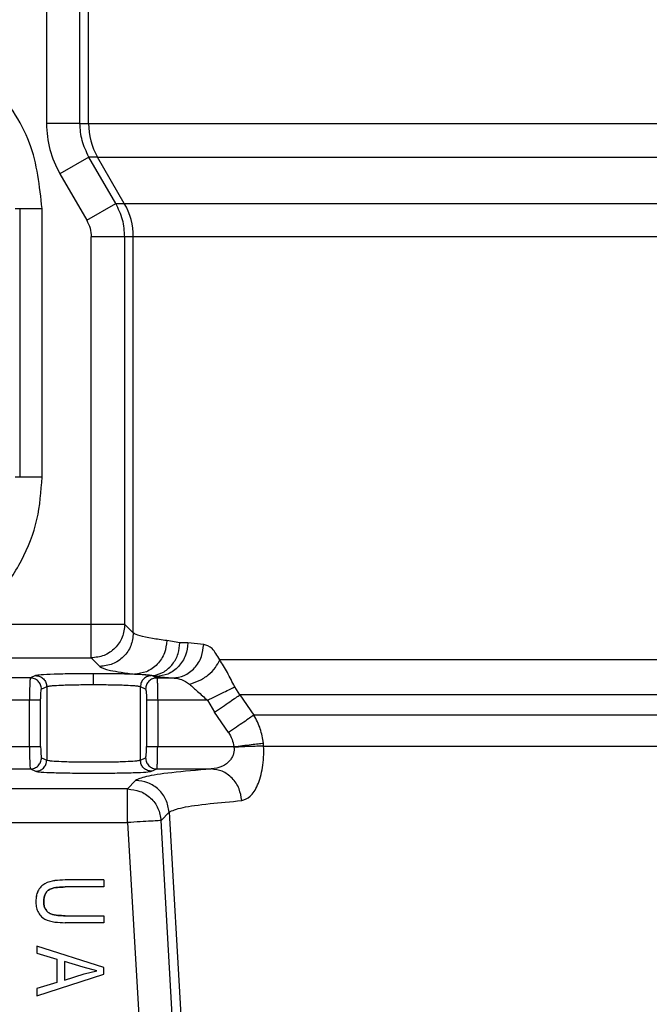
# Model space of a CAD drawing. Header units: inches. Extents: x 144.9 to 238.4, y 214.8 to 247.7.
# Tile 44 of 256: x 158.5913 to 158.6605, y 225.0879 to 225.1961. Entities that reach past the tile are written whole.
import ezdxf

# ---------------------------------------------------------------- set-up
doc = ezdxf.new("R2010")
doc.units = ezdxf.units.IN
doc.header["$LTSCALE"] = 0.25
doc.header["$MEASUREMENT"] = 0
doc.layers.add('ANNOTATIONS', color=1, linetype='Continuous')
doc.layers.add('MOTOR RH', color=7, linetype='Continuous')
doc.styles.add('ARIAL', font='arial.ttf', dxfattribs={"height": 0.09375})
doc.dimstyles.new('STANDARD$0', dxfattribs={"dimtxt": 0.09375, "dimasz": 0.09375, "dimexe": 0.03125, "dimexo": 0.046875, "dimgap": 0.09, "dimtad": 0, "dimtih": 1, "dimtoh": 1, "dimdec": 4, "dimzin": 0, "dimdsep": 46, "dimtxsty": 'ARIAL', "dimcen": 0.09, "dimadec": 0, "dimazin": 0, "dimtfac": 1, "dimtdec": 4, "dimtofl": 0, "dimtmove": 0, "dimatfit": 1, "dimfxl": 1, "dimtolj": 1, "dimtzin": 0, "dimarcsym": 0})

# ---------------------------------------------------------------- blocks, each defined once
blk = doc.blocks.new('*D61')
at = {"layer": 'ANNOTATIONS', "color": 0, "lineweight": -2, "transparency": 16777216}
for p, q in [((158.0267998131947, 223.8493624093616), (158.0267998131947, 225.9990556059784)), ((159.1674248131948, 224.9900478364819), (159.1674248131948, 225.9990556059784)), ((158.1205498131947, 225.9678056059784), (158.312002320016, 225.9678056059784)), ((159.0736748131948, 225.9678056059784), (158.8822223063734, 225.9678056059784))]:
    blk.add_line(p, q, dxfattribs=at)
at = {"layer": 'ANNOTATIONS', "color": 0, "transparency": 16777216}
for points in [[(158.1205498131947, 225.9834306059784), (158.1205498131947, 225.9521806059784), (158.0267998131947, 225.9678056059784)], [(159.0736748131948, 225.9834306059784), (159.0736748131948, 225.9521806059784), (159.1674248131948, 225.9678056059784)]]:
    blk.add_solid(points, dxfattribs=at)
at = {"layer": 'defpoints', "color": 0, "transparency": 16777216}
for p in [(158.0267998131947, 225.9678056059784), (159.1674248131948, 224.9431728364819), (158.0267998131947, 223.8024874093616)]:
    blk.add_point(p, dxfattribs=at)
at = {"layer": 'ANNOTATIONS', "color": 0, "transparency": 16777216, "insert": (158.5971123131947, 225.9678056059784), "char_height": 0.09375, "attachment_point": 5, "style": 'ARIAL'}
blk.add_mtext('\\A1;18 5/8"', dxfattribs=at)
blk = doc.blocks.new('*D63')
at = {"layer": 'ANNOTATIONS', "color": 0, "lineweight": -2, "transparency": 16777216}
for p, q in [((158.0267998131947, 223.8493624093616), (158.0267998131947, 226.3654182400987)), ((159.5003668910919, 225.1127240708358), (159.5003668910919, 226.3654182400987)), ((158.1205498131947, 226.3341682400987), (158.559241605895, 226.3341682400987)), ((159.4066168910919, 226.3341682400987), (158.9679250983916, 226.3341682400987))]:
    blk.add_line(p, q, dxfattribs=at)
at = {"layer": 'ANNOTATIONS', "color": 0, "transparency": 16777216}
for points in [[(158.1205498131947, 226.3497932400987), (158.1205498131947, 226.3185432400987), (158.0267998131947, 226.3341682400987)], [(159.4066168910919, 226.3497932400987), (159.4066168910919, 226.3185432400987), (159.5003668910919, 226.3341682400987)]]:
    blk.add_solid(points, dxfattribs=at)
at = {"layer": 'defpoints', "color": 0, "transparency": 16777216}
for p in [(158.0267998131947, 226.3341682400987), (159.5003668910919, 225.0658490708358), (158.0267998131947, 223.8024874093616)]:
    blk.add_point(p, dxfattribs=at)
at = {"layer": 'ANNOTATIONS', "color": 0, "transparency": 16777216, "insert": (158.7635833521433, 226.3341682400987), "char_height": 0.09375, "attachment_point": 5, "style": 'ARIAL'}
blk.add_mtext('\\A1;24""', dxfattribs=at)

msp = doc.modelspace()

# ---------------------------------------------------------------- linework, layer by layer
at = {"layer": 'MOTOR RH'}
for p, q in [((158.5988662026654, 225.1847083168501), (158.5988662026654, 225.2058033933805)), ((158.5942322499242, 225.1973174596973), (158.5942322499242, 225.1847083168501)), ((158.5979209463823, 225.1847083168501), (158.5979209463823, 225.1973174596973)), ((158.5979209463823, 225.1847083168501), (158.6925321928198, 225.1847083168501)), ((158.5989111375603, 225.1810173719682), (158.5957166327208, 225.1791718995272)), ((158.5998545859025, 225.1810173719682), (158.5989111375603, 225.1810173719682)), ((158.6018562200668, 225.1759194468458), (158.5989111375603, 225.1810173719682)), ((158.6027960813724, 225.1759194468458), (158.5998545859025, 225.1810173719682)), ((158.5957166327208, 225.1791718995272), (158.5986617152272, 225.1740739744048)), ((158.5986617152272, 225.1740739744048), (158.6018562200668, 225.1759194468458)), ((158.6018562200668, 225.1759194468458), (158.6923526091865, 225.1759194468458)), ((158.5908038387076, 225.1753484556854), (158.5937571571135, 225.1753484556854)), ((158.5912998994, 225.1753484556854), (158.5912998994, 225.14582089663)), ((158.5937571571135, 225.14582089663), (158.5937571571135, 225.1753484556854)), ((158.5991565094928, 225.1259567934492), (158.5991565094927, 225.1722285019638)), ((158.695722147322, 225.1722285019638), (158.5991565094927, 225.1722285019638)), ((158.6028452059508, 225.1296454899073), (158.6028452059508, 225.1722285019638)), ((158.6037844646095, 225.1287062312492), (158.6037844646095, 225.1722285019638)), ((158.5937571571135, 225.14582089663), (158.5908038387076, 225.14582089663)), ((158.6028452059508, 225.1296454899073), (158.5851944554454, 225.1296454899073)), ((158.6037844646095, 225.1287062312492), (158.6028452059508, 225.1296454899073)), ((158.6088934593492, 225.1276336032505), (158.6074661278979, 225.1278611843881)), ((158.609774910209, 225.1276056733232), (158.6088934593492, 225.1276336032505)), ((158.6115196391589, 225.1274468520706), (158.609774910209, 225.1276056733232)), ((158.5506138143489, 225.1259567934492), (158.5991565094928, 225.1259567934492)), ((158.5991565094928, 225.1259567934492), (158.6000957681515, 225.1250175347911)), ((158.6923801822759, 225.1257489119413), (158.6132787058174, 225.1257489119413)), ((158.592468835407, 225.1237581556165), (158.582993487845, 225.1237581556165)), ((158.5930410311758, 225.1240133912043), (158.592468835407, 225.1237581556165)), ((158.6063694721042, 225.1237581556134), (158.6057972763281, 225.1240133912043)), ((158.6060698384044, 225.1240090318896), (158.6063136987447, 225.1239169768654)), ((158.6063136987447, 225.1239169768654), (158.6081246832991, 225.1237581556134)), ((158.6063694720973, 225.1237581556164), (158.6081246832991, 225.1237581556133)), ((158.5942675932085, 225.1227838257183), (158.5936953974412, 225.1225285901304)), ((158.5942675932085, 225.1227838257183), (158.5942675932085, 225.1147241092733)), ((158.6051429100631, 225.1225285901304), (158.6045707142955, 225.1227838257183)), ((158.6045707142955, 225.1147241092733), (158.6045707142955, 225.1227838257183)), ((158.6155073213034, 225.1219048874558), (158.6149445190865, 225.12278232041)), ((158.6922824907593, 225.1219048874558), (158.6155073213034, 225.1219048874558)), ((158.6155073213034, 225.1219048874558), (158.6170356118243, 225.1196672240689)), ((158.5923758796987, 225.1212990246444), (158.5830864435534, 225.1212990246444)), ((158.5923758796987, 225.1162089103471), (158.5923758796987, 225.1212990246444)), ((158.5936024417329, 225.1162089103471), (158.5936024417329, 225.1212990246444)), ((158.6052358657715, 225.1212990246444), (158.6052358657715, 225.1162089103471)), ((158.6064624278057, 225.1212990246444), (158.6064624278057, 225.1162089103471)), ((158.6119356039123, 225.1212990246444), (158.6064624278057, 225.1212990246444)), ((158.6119356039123, 225.1212990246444), (158.612707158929, 225.119982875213)), ((158.6142459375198, 225.1177452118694), (158.6127071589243, 225.1199828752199)), ((158.6922399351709, 225.1196672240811), (158.617035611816, 225.1196672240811)), ((158.5830864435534, 225.1162089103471), (158.5923758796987, 225.1162089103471)), ((158.6064624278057, 225.1162089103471), (158.6148334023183, 225.1162089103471)), ((158.6148334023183, 225.1162089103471), (158.6148480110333, 225.1161399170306)), ((158.6181053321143, 225.1162496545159), (158.6180783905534, 225.1165946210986)), ((158.6181053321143, 225.1162496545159), (158.6922721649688, 225.1162496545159)), ((158.5936953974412, 225.1149793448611), (158.5942675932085, 225.1147241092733)), ((158.6045707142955, 225.1147241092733), (158.6051429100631, 225.1149793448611)), ((158.582993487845, 225.1137497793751), (158.592468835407, 225.1137497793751)), ((158.592468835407, 225.1137497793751), (158.5930410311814, 225.1134945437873)), ((158.6057972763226, 225.1134945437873), (158.6063694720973, 225.1137497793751)), ((158.6063694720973, 225.1137497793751), (158.6123411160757, 225.1137497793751)), ((158.6040307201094, 225.1124856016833), (158.6031503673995, 225.1115511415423)), ((158.6031503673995, 225.1115511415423), (158.5506138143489, 225.1115511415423)), ((158.6031503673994, 225.1078624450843), (158.6031503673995, 225.1115511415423)), ((158.6068329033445, 225.1080756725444), (158.6077132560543, 225.1090101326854)), ((158.6077132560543, 225.1090101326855), (158.6148176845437, 224.9861637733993)), ((158.5518433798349, 225.1078624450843), (158.6031503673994, 225.1078624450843)), ((158.6031503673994, 225.1078624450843), (158.6076922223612, 225.0294225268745)), ((158.6113747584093, 225.0296357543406), (158.6068329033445, 225.1080756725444)), ((158.6005536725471, 225.10154727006), (158.5963054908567, 225.10154727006)), ((158.6005536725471, 225.10154727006), (158.6005536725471, 225.1007803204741)), ((158.6005536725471, 225.1007803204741), (158.5963009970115, 225.1007803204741)), ((158.5963009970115, 225.0976166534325), (158.6005536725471, 225.0976166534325)), ((158.6005536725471, 225.0968497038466), (158.5963054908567, 225.0968497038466)), ((158.6005536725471, 225.0976166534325), (158.6005536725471, 225.0968497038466)), ((158.6005536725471, 225.0919307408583), (158.5931717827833, 225.0942900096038)), ((158.5931717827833, 225.0942900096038), (158.5931717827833, 225.0934931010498)), ((158.5931717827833, 225.0934931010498), (158.5953767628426, 225.0928474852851)), ((158.5953767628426, 225.0928474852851), (158.5953767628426, 225.0902680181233)), ((158.5982678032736, 225.091977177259), (158.5962395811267, 225.0925943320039)), ((158.5962395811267, 225.0925943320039), (158.5962395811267, 225.0905196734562)), ((158.5997852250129, 225.0915577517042), (158.5982678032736, 225.091977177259)), ((158.5983876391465, 225.0912147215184), (158.5997852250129, 225.0915577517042)), ((158.6005536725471, 225.0911832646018), (158.6005536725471, 225.0919307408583)), ((158.5931717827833, 225.0888254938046), (158.6005536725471, 225.0911832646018)), ((158.5953767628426, 225.0902680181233), (158.5931717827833, 225.0896239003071)), ((158.5962395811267, 225.0905196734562), (158.5983876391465, 225.0912147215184)), ((158.5931717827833, 225.0896239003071), (158.5931717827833, 225.0888254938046))]:
    msp.add_line(p, q, dxfattribs=at)
for centre, radius, start, end in [((158.6062515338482, 225.1847081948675), 0.007385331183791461, 179.9990536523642, 209.9834941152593), ((158.5963991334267, 225.1722286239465), 0.007385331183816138, 359.9990536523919, 29.98349411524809)]:
    msp.add_arc(centre, radius, start, end, dxfattribs=at)
for points, knots in [([(158.5937571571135, 225.1753484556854), (158.593495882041, 225.17780878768), (158.593093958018, 225.1815935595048), (158.5906549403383, 225.1861486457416), (158.5881305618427, 225.1892778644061), (158.584997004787, 225.1918184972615), (158.5804432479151, 225.1941811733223), (158.5741976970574, 225.1953803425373), (158.5679521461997, 225.1941811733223), (158.5633983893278, 225.1918184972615), (158.5602648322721, 225.1892778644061), (158.5577404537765, 225.1861486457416), (158.5553014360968, 225.1815935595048), (158.5548995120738, 225.17780878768), (158.5546382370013, 225.1753484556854)], [0, 0, 0, 0, 0.1197284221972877, 0.184180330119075, 0.2499999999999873, 0.3158196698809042, 0.3802715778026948, 0.4999999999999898, 0.6197284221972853, 0.684180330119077, 0.749999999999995, 0.8158196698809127, 0.8802715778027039, 1, 1, 1, 1]), ([(158.5942322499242, 225.1847083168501), (158.5942973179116, 225.1837367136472), (158.5944274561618, 225.1817934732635), (158.5952869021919, 225.1800457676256), (158.5957166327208, 225.1791718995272)], [0, 0, 0, 0, 0.4999912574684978, 1, 1, 1, 1]), ([(158.5989111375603, 225.1810173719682), (158.598621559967, 225.1816070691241), (158.5980491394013, 225.1827727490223), (158.5979633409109, 225.1840682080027), (158.5979209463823, 225.1847083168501)], [0, 0, 0, 0, 0.5058825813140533, 1, 1, 1, 1]), ([(158.5998545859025, 225.1810173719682), (158.600389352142, 225.1810173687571), (158.6014588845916, 225.1810173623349), (158.6072203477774, 225.1810173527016), (158.6158215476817, 225.1810173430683), (158.6272826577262, 225.181017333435), (158.6411443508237, 225.1810173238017), (158.6569797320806, 225.1810173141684), (158.6742374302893, 225.1810173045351), (158.6863768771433, 225.1810172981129), (158.6924466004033, 225.1810172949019)], [0, 0, 0, 0, 0.1250000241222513, 0.2500000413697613, 0.3750000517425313, 0.5000000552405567, 0.6250000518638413, 0.7500000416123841, 0.8750000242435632, 0.9999999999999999, 0.9999999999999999, 0.9999999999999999, 0.9999999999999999]), ([(158.6028452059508, 225.1722285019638), (158.6028028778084, 225.1728685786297), (158.602717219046, 225.1741638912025), (158.6021454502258, 225.1753297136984), (158.6018562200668, 225.1759194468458)], [0, 0, 0, 0, 0.4941484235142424, 1, 1, 1, 1]), ([(158.5986617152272, 225.1740739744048), (158.5988052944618, 225.1737827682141), (158.5990924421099, 225.1732003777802), (158.599135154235, 225.1725524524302), (158.5991565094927, 225.1722285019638)], [0, 0, 0, 0, 0.5000188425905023, 1, 1, 1, 1]), ([(158.5851944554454, 225.1296454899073), (158.5864270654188, 225.1306144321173), (158.588929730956, 225.1325817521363), (158.5916392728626, 225.1365879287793), (158.5934289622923, 225.1410810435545), (158.5936488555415, 225.1442567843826), (158.5937571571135, 225.14582089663)], [0, 0, 0, 0, 0.2462594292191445, 0.5000000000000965, 0.7537405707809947, 1, 1, 1, 1]), ([(158.6074661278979, 225.1278611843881), (158.6069108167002, 225.12793762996), (158.6056853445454, 225.1281063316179), (158.6043371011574, 225.12838856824), (158.6039781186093, 225.1285949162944), (158.6037844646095, 225.1287062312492)], [0, 0, 0, 0, 0.27621230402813, 0.6095509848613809, 0.9999999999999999, 0.9999999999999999, 0.9999999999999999, 0.9999999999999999]), ([(158.6074661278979, 225.1278611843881), (158.6074150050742, 225.1273997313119), (158.6073363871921, 225.1266900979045), (158.6068910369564, 225.125835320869), (158.6064329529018, 225.1252463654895), (158.6058663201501, 225.1247702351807), (158.6050439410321, 225.1243073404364), (158.604361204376, 225.1242256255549), (158.6039172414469, 225.1241724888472)], [0, 0, 0, 0, 0.2395889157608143, 0.3684454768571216, 0.5000000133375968, 0.631554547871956, 0.7604111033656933, 0.9999999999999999, 0.9999999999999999, 0.9999999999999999, 0.9999999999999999]), ([(158.6060698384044, 225.1240090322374), (158.6064467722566, 225.1241267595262), (158.6072233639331, 225.1243693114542), (158.6081553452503, 225.1252417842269), (158.6087818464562, 225.126375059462), (158.6088570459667, 225.1272230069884), (158.6088934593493, 225.1276336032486)], [0, 0, 0, 0, 0.2432590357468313, 0.5011832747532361, 0.7584611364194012, 1, 1, 1, 1]), ([(158.6097749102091, 225.1276056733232), (158.6097241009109, 225.1271448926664), (158.6096459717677, 225.126436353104), (158.6092109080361, 225.1255826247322), (158.6087641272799, 225.1249941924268), (158.608211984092, 225.1245180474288), (158.6074109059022, 225.1240543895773), (158.6067460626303, 225.1239711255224), (158.6063136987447, 225.1239169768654)], [0, 0, 0, 0, 0.2396236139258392, 0.3684677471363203, 0.5000000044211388, 0.6315322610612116, 0.7603763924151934, 1, 1, 1, 1]), ([(158.6081246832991, 225.1237581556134), (158.6085483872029, 225.1238129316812), (158.6091998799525, 225.1238971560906), (158.6099850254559, 225.1243612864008), (158.6105263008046, 225.1248374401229), (158.6109645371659, 225.1254255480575), (158.6113917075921, 225.1262786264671), (158.6114692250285, 225.1269864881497), (158.611519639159, 225.1274468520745)], [0, 0, 0, 0, 0.2396451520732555, 0.3684815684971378, 0.4999999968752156, 0.6315184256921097, 0.7603548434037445, 1, 1, 1, 1]), ([(158.6132787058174, 225.1257489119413), (158.6130044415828, 225.1262200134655), (158.6124579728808, 225.1271586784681), (158.6118316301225, 225.127351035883), (158.6115196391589, 225.1274468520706)], [0, 0, 0, 0, 0.5018846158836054, 1, 1, 1, 1]), ([(158.6000957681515, 225.1250175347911), (158.6003644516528, 225.1248746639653), (158.6009018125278, 225.1245889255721), (158.6029121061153, 225.1243113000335), (158.6039172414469, 225.1241724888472)], [0, 0, 0, 0, 0.5000057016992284, 1, 1, 1, 1]), ([(158.6099505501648, 225.1230789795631), (158.6103097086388, 225.1231896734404), (158.6110468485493, 225.1234168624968), (158.612048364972, 225.1240659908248), (158.6128575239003, 225.124869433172), (158.6131407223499, 225.1254607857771), (158.6132787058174, 225.1257489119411)], [0, 0, 0, 0, 0.243616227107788, 0.5000000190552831, 0.7563837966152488, 1, 1, 1, 1]), ([(158.6149445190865, 225.12278232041), (158.6148024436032, 225.1230498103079), (158.6145154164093, 225.1235902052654), (158.6139456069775, 225.1247018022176), (158.6135531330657, 225.1253180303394), (158.6132787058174, 225.1257489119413)], [0, 0, 0, 0, 0.2276845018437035, 0.459978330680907, 0.9999999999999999, 0.9999999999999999, 0.9999999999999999, 0.9999999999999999]), ([(158.592468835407, 225.1237581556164), (158.5924611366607, 225.1237366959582), (158.5924468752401, 225.1236969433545), (158.5924241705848, 225.1234506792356), (158.5923994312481, 225.122996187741), (158.5923801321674, 225.1222347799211), (158.5923772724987, 225.1216055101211), (158.5923758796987, 225.1212990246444)], [0, 0, 0, 0, 0.1611157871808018, 0.2984563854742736, 0.5010345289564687, 0.7569791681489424, 1, 1, 1, 1]), ([(158.5994191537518, 225.1242193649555), (158.5986241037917, 225.124216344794), (158.5970305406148, 225.1242102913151), (158.5949828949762, 225.1241634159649), (158.5934852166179, 225.1240957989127), (158.5931888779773, 225.1240408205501), (158.5930410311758, 225.1240133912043)], [0, 0, 0, 0, 0.2494575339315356, 0.5000017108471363, 0.7505450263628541, 1, 1, 1, 1]), ([(158.6057972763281, 225.1240133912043), (158.6056494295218, 225.1240408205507), (158.6053530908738, 225.1240957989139), (158.6038554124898, 225.1241634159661), (158.6018077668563, 225.1242102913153), (158.6002142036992, 225.1242163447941), (158.5994191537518, 225.1242193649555)], [0, 0, 0, 0, 0.2494549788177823, 0.4999982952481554, 0.750542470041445, 1, 1, 1, 1]), ([(158.5994191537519, 225.1229897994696), (158.5994191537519, 225.1231605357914), (158.5994191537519, 225.1235151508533), (158.5994191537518, 225.1239221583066), (158.5994191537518, 225.1241666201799), (158.5994191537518, 225.1242022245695), (158.5994191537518, 225.1242193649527)], [0, 0, 0, 0, 0.2706973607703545, 0.5622316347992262, 0.7892530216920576, 1, 1, 1, 1]), ([(158.6039172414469, 225.1241724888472), (158.6044854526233, 225.1241479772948), (158.6056015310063, 225.1240998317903), (158.6059156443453, 225.1240389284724), (158.6060698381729, 225.1240090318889)], [0, 0, 0, 0, 0.5091140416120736, 1, 1, 1, 1]), ([(158.6063694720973, 225.1237581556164), (158.6063771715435, 225.1237366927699), (158.6063914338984, 225.1236969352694), (158.6064141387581, 225.1234506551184), (158.606438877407, 225.1229961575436), (158.6064581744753, 225.122234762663), (158.6064610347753, 225.1216054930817), (158.6064624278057, 225.1212990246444)], [0, 0, 0, 0, 0.1611302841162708, 0.2984756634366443, 0.5010342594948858, 0.756992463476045, 1, 1, 1, 1]), ([(158.6081246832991, 225.1237581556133), (158.6081800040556, 225.1237552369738), (158.6084965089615, 225.1237385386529), (158.6091291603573, 225.1236076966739), (158.609663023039, 225.1232640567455), (158.6099505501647, 225.1230789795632)], [0, 0, 0, 0, 0.08903122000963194, 0.509371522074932, 1, 1, 1, 1]), ([(158.5994191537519, 225.1229897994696), (158.5987924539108, 225.1229867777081), (158.5975077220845, 225.1229805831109), (158.5959069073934, 225.1229367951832), (158.5949418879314, 225.1228818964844), (158.5944254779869, 225.1228310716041), (158.5943221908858, 225.122800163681), (158.5942675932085, 225.1227838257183)], [0, 0, 0, 0, 0.2434841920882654, 0.4991414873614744, 0.7167757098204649, 0.8502873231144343, 1, 1, 1, 1]), ([(158.6045707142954, 225.1227838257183), (158.6045161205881, 225.1228001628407), (158.6044128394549, 225.1228310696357), (158.6038964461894, 225.1228818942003), (158.602931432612, 225.1229367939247), (158.6013306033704, 225.122980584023), (158.600045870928, 225.122986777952), (158.5994191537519, 225.1229897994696)], [0, 0, 0, 0, 0.1497051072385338, 0.2832141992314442, 0.5008584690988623, 0.7565091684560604, 1, 1, 1, 1]), ([(158.6099505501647, 225.1230789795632), (158.6102439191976, 225.1228128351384), (158.6108579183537, 225.122255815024), (158.6115658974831, 225.1216272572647), (158.6119356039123, 225.1212990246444)], [0, 0, 0, 0, 0.4778003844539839, 1, 1, 1, 1]), ([(158.6119356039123, 225.1212990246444), (158.6122439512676, 225.1214510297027), (158.6128736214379, 225.1217614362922), (158.6137453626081, 225.1221911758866), (158.6144843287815, 225.1225554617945), (158.6147932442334, 225.1227077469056), (158.6149445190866, 225.1227823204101)], [0, 0, 0, 0, 0.244848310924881, 0.5000000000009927, 0.7551516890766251, 1, 1, 1, 1]), ([(158.5936024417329, 225.1212990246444), (158.593603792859, 225.1214593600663), (158.5936064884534, 225.1217792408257), (158.5936284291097, 225.1221781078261), (158.5936589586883, 225.122460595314), (158.5936832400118, 225.1225059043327), (158.5936953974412, 225.1225285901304)], [0, 0, 0, 0, 0.2533351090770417, 0.5054218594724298, 0.7523693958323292, 1, 1, 1, 1]), ([(158.6051429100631, 225.1225285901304), (158.6051554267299, 225.122505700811), (158.6051803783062, 225.122460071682), (158.6052108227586, 225.1221656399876), (158.6052318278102, 225.1217659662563), (158.6052345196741, 225.1214546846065), (158.6052358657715, 225.1212990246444)], [0, 0, 0, 0, 0.2545047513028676, 0.5073471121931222, 0.7536432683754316, 0.9999999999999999, 0.9999999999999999, 0.9999999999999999, 0.9999999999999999]), ([(158.6127071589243, 225.1199828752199), (158.613003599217, 225.120186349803), (158.6135963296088, 225.1205931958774), (158.6144073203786, 225.1211498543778), (158.6150884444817, 225.1216173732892), (158.6153676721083, 225.1218090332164), (158.6155073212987, 225.1219048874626)], [0, 0, 0, 0, 0.2500633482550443, 0.500000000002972, 0.7499366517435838, 0.9999999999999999, 0.9999999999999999, 0.9999999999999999, 0.9999999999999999]), ([(158.617035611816, 225.1196672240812), (158.6168954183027, 225.1195706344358), (158.6166151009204, 225.1193775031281), (158.6159361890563, 225.1189097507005), (158.6151295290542, 225.1183539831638), (158.6145405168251, 225.1179481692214), (158.6142459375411, 225.1177452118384)], [0, 0, 0, 0, 0.2500621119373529, 0.4999999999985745, 0.7499378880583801, 1, 1, 1, 1]), ([(158.6180783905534, 225.1165946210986), (158.6179928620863, 225.1171223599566), (158.6178169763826, 225.1182076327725), (158.6173007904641, 225.1191718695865), (158.617035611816, 225.1196672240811)], [0, 0, 0, 0, 0.4862729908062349, 1, 1, 1, 1]), ([(158.6142459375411, 225.1177452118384), (158.6143920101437, 225.1175047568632), (158.6146814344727, 225.1170283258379), (158.6147830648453, 225.1164803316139), (158.6148334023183, 225.1162089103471)], [0, 0, 0, 0, 0.5047004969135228, 1, 1, 1, 1]), ([(158.5923758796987, 225.1162089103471), (158.5923772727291, 225.1159024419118), (158.592380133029, 225.1152731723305), (158.5923994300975, 225.1145117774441), (158.5924241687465, 225.1140572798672), (158.5924468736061, 225.1138109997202), (158.5924611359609, 225.1137712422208), (158.592468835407, 225.1137497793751)], [0, 0, 0, 0, 0.243007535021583, 0.4989657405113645, 0.7015243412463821, 0.8388697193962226, 1, 1, 1, 1]), ([(158.5936024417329, 225.1162089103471), (158.5936037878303, 225.116053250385), (158.5936064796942, 225.1157419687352), (158.5936274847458, 225.115342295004), (158.5936579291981, 225.1150478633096), (158.5936828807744, 225.1150022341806), (158.5936953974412, 225.1149793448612)], [0, 0, 0, 0, 0.2463567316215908, 0.4926528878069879, 0.745495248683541, 1, 1, 1, 1]), ([(158.6051429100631, 225.1149793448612), (158.6051550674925, 225.1150020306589), (158.605179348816, 225.1150473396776), (158.6052098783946, 225.1153298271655), (158.605231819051, 225.1157286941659), (158.6052345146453, 225.1160485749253), (158.6052358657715, 225.1162089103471)], [0, 0, 0, 0, 0.2476306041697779, 0.4945781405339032, 0.7466648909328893, 1, 1, 1, 1]), ([(158.6063694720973, 225.1137497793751), (158.6063771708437, 225.1137712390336), (158.6063914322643, 225.1138109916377), (158.6064141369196, 225.114057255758), (158.6064388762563, 225.1145117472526), (158.606458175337, 225.1152731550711), (158.6064610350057, 225.1159024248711), (158.6064624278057, 225.1162089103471)], [0, 0, 0, 0, 0.1611157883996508, 0.2984563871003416, 0.5010345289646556, 0.7569791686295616, 0.9999999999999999, 0.9999999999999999, 0.9999999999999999, 0.9999999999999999]), ([(158.6148480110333, 225.1161399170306), (158.614856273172, 225.1160123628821), (158.6148731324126, 225.115752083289), (158.6147912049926, 225.11536587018), (158.6146334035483, 225.1149964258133), (158.6142664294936, 225.1144794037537), (158.6134957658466, 225.1139157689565), (158.6127611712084, 225.113810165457), (158.6123411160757, 225.1137497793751)], [0, 0, 0, 0, 0.08257537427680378, 0.1684985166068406, 0.2610619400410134, 0.3629162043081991, 0.6357034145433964, 1, 1, 1, 1]), ([(158.6148334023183, 225.1162089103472), (158.6151594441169, 225.1162476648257), (158.6158239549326, 225.116326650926), (158.6167506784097, 225.1164368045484), (158.6175501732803, 225.1165318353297), (158.6179045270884, 225.1165739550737), (158.6180783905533, 225.1165946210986)], [0, 0, 0, 0, 0.2453246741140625, 0.5000000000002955, 0.7546753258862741, 1, 1, 1, 1]), ([(158.6181053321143, 225.1162496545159), (158.6179300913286, 225.116248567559), (158.6175729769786, 225.1162463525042), (158.6167702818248, 225.1162233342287), (158.6158409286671, 225.1161880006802), (158.6151748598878, 225.1161557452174), (158.6148480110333, 225.1161399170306)], [0, 0, 0, 0, 0.2453566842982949, 0.4999999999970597, 0.7546433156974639, 0.9999999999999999, 0.9999999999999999, 0.9999999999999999, 0.9999999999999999]), ([(158.6157052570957, 225.1102743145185), (158.6160221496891, 225.1103780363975), (158.6166582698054, 225.1105862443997), (158.6174968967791, 225.1118935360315), (158.617963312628, 225.1135180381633), (158.6181319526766, 225.1150415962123), (158.6181142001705, 225.115847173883), (158.6181053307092, 225.1162496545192)], [0, 0, 0, 0, 0.2460236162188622, 0.4938599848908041, 0.744837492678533, 0.8725163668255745, 0.9999999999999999, 0.9999999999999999, 0.9999999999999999, 0.9999999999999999]), ([(158.5942675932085, 225.1147241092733), (158.5943222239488, 225.1147077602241), (158.5944255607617, 225.1146768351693), (158.5949421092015, 225.1146260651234), (158.5959070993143, 225.1145707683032), (158.5975077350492, 225.1145288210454), (158.5994191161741, 225.1145128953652), (158.6013305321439, 225.1145288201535), (158.6029311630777, 225.1145707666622), (158.6038961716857, 225.1146260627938), (158.6044127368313, 225.1146768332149), (158.6045160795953, 225.1147077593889), (158.6045707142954, 225.1147241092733)], [0, 0, 0, 0, 0.07488782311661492, 0.1416541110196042, 0.250429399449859, 0.3782603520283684, 0.4999999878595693, 0.6217322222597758, 0.749570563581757, 0.8583408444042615, 0.9251083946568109, 1, 1, 1, 1]), ([(158.5930410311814, 225.1134945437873), (158.5931892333, 225.1134670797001), (158.5934858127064, 225.1134121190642), (158.5949835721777, 225.113344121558), (158.5970281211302, 225.1132990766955), (158.5994169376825, 225.1132833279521), (158.6018082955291, 225.1132990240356), (158.6038563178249, 225.113344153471), (158.6053533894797, 225.1134122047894), (158.6056494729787, 225.1134671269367), (158.6057972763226, 225.1134945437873)], [0, 0, 0, 0, 0.125010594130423, 0.2501689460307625, 0.3749457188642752, 0.4998006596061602, 0.6249292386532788, 0.7500039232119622, 0.8752032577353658, 1, 1, 1, 1]), ([(158.6123411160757, 225.1137497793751), (158.610800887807, 225.1136151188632), (158.6077191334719, 225.1133456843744), (158.6049182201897, 225.1129196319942), (158.60432648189, 225.1126302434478), (158.6040307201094, 225.1124856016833)], [0, 0, 0, 0, 0.3332268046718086, 0.6667343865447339, 1, 1, 1, 1]), ([(158.6157052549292, 225.1102743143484), (158.615633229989, 225.1107152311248), (158.6154838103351, 225.1116299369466), (158.6146913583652, 225.1127870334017), (158.6135902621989, 225.1135861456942), (158.6127474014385, 225.1136965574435), (158.6123411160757, 225.1137497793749)], [0, 0, 0, 0, 0.2410156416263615, 0.5000000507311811, 0.7589843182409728, 1, 1, 1, 1]), ([(158.6077132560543, 225.1090101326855), (158.6080822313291, 225.1091815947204), (158.6087617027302, 225.1094973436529), (158.6117573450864, 225.1099207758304), (158.6144839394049, 225.1101649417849), (158.615705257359, 225.1102743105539)], [0, 0, 0, 0, 0.3961534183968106, 0.7295202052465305, 1, 1, 1, 1]), ([(158.5963054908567, 225.10154727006), (158.5959208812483, 225.1015362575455), (158.5951633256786, 225.1015145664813), (158.5942143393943, 225.1012798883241), (158.5936120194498, 225.1008070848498), (158.5932853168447, 225.1003343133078), (158.5931022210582, 225.0997845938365), (158.5930847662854, 225.099402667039), (158.593075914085, 225.0992089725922)], [0, 0, 0, 0, 0.2537381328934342, 0.4997814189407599, 0.624407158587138, 0.74928362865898, 0.8728490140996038, 0.9999999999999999, 0.9999999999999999, 0.9999999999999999, 0.9999999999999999]), ([(158.5963054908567, 225.10154727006), (158.5959245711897, 225.1015359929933), (158.5951674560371, 225.1015135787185), (158.5942163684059, 225.1012833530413), (158.5936139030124, 225.1008051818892), (158.5932836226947, 225.1003319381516), (158.5931021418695, 225.0997812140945), (158.5930846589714, 225.0993997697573), (158.593075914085, 225.0992089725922)], [0, 0, 0, 0, 0.2514793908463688, 0.4998399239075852, 0.6243067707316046, 0.7494643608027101, 0.8746829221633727, 1, 1, 1, 1]), ([(158.5963009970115, 225.1007803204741), (158.5960242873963, 225.100773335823), (158.595471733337, 225.1007593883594), (158.5947764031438, 225.100633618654), (158.5943013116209, 225.1003265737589), (158.5940700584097, 225.0999704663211), (158.5939544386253, 225.0995670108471), (158.5939439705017, 225.0992894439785), (158.5939387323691, 225.0991505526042)], [0, 0, 0, 0, 0.250552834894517, 0.5003222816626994, 0.6253007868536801, 0.7497500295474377, 0.8747776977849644, 1, 1, 1, 1]), ([(158.5939387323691, 225.0991505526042), (158.5939439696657, 225.0992894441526), (158.5939544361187, 225.0995670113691), (158.594070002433, 225.0999702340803), (158.5943011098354, 225.1003263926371), (158.5947761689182, 225.10063358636), (158.5954717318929, 225.1007593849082), (158.5960242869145, 225.1007733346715), (158.5963009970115, 225.1007803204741)], [0, 0, 0, 0, 0.1252221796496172, 0.2502497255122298, 0.3744850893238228, 0.4996782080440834, 0.7494474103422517, 1, 1, 1, 1]), ([(158.593075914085, 225.0992089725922), (158.5930775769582, 225.0991129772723), (158.593080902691, 225.0989209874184), (158.5931323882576, 225.0985405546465), (158.593266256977, 225.0980751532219), (158.593583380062, 225.0975835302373), (158.5942050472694, 225.0971149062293), (158.5951592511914, 225.0968833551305), (158.5959229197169, 225.0968609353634), (158.5963054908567, 225.0968497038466)], [0, 0, 0, 0, 0.06265198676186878, 0.1253034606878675, 0.2503379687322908, 0.3759304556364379, 0.5001222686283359, 0.7495787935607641, 1, 1, 1, 1]), ([(158.593075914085, 225.0992089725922), (158.5930840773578, 225.0990169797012), (158.5931003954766, 225.0986331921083), (158.5932675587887, 225.0980756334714), (158.5935826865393, 225.0975838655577), (158.5942048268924, 225.0971150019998), (158.5951591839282, 225.0968833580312), (158.595922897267, 225.0968609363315), (158.5963054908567, 225.0968497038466)], [0, 0, 0, 0, 0.1251811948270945, 0.2502331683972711, 0.3755604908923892, 0.5000524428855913, 0.7495438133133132, 1, 1, 1, 1]), ([(158.5939387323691, 225.0991505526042), (158.5939456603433, 225.0990154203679), (158.5939595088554, 225.0987453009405), (158.5941037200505, 225.0983618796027), (158.594353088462, 225.0980359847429), (158.5948156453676, 225.0977421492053), (158.5954954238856, 225.0976296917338), (158.5960321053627, 225.0976210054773), (158.5963009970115, 225.0976166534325)], [0, 0, 0, 0, 0.1251383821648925, 0.2501424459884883, 0.3740746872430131, 0.4999948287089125, 0.7494841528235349, 1, 1, 1, 1]), ([(158.5963009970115, 225.0976166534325), (158.5960321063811, 225.0976210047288), (158.5954954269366, 225.0976296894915), (158.5948160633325, 225.0977420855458), (158.5943534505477, 225.09803568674), (158.5941038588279, 225.0983614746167), (158.5939595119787, 225.098745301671), (158.5939456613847, 225.0990154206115), (158.5939387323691, 225.0991505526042)], [0, 0, 0, 0, 0.2505162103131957, 0.5000058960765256, 0.6255324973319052, 0.7498571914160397, 0.8748614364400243, 1, 1, 1, 1])]:
    msp.add_open_spline(points, degree=3, knots=knots, dxfattribs=at)
for points in [[(158.5979209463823, 225.1847083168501), (158.5978514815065, 225.1847083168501), (158.5977125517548, 225.1847083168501), (158.5968534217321, 225.1847083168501), (158.5956509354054, 225.1847083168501), (158.5947051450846, 225.1847083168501), (158.5942322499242, 225.1847083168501)], [(158.6028452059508, 225.1296454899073), (158.6027892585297, 225.1291625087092), (158.6026773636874, 225.1281965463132), (158.6018241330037, 225.1269778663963), (158.6006054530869, 225.1261246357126), (158.5996394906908, 225.1260127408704), (158.5991565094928, 225.1259567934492)], [(158.6037844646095, 225.1287062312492), (158.6037285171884, 225.1282232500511), (158.6036166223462, 225.1272572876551), (158.6027633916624, 225.1260386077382), (158.6015447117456, 225.1251853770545), (158.6005787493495, 225.1250734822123), (158.6000957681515, 225.1250175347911)], [(158.5936953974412, 225.1225285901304), (158.5936765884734, 225.1226894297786), (158.5936389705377, 225.123011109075), (158.5933551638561, 225.1234170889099), (158.5929501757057, 225.1237015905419), (158.5926292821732, 225.1237393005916), (158.592468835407, 225.1237581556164)], [(158.5930410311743, 225.1240133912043), (158.5932014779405, 225.1239945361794), (158.593522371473, 225.1239568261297), (158.5939273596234, 225.1236723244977), (158.5942111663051, 225.1232663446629), (158.5942487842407, 225.1229446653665), (158.5942675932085, 225.1227838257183)], [(158.6057972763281, 225.1240133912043), (158.6056368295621, 225.1239945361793), (158.6053159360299, 225.1239568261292), (158.60491094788, 225.1236723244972), (158.6046271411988, 225.1232663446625), (158.6045895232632, 225.1229446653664), (158.6045707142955, 225.1227838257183)], [(158.6063694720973, 225.1237581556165), (158.6062090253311, 225.1237393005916), (158.6058881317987, 225.1237015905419), (158.6054831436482, 225.1234170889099), (158.6051993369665, 225.1230111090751), (158.6051617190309, 225.1226894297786), (158.6051429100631, 225.1225285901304)], [(158.5936024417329, 225.1212990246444), (158.5935738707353, 225.1212990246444), (158.5935167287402, 225.1212990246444), (158.5932287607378, 225.1212990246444), (158.5928354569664, 225.1212990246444), (158.5925290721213, 225.1212990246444), (158.5923758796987, 225.1212990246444)], [(158.6064624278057, 225.1212990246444), (158.6063092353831, 225.1212990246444), (158.606002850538, 225.1212990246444), (158.6056095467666, 225.1212990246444), (158.6053215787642, 225.1212990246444), (158.6052644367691, 225.1212990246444), (158.6052358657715, 225.1212990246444)], [(158.5923758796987, 225.1162089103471), (158.5925290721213, 225.1162089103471), (158.5928354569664, 225.1162089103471), (158.5932287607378, 225.1162089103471), (158.5935167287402, 225.1162089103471), (158.5935738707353, 225.1162089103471), (158.5936024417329, 225.1162089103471)], [(158.6052358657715, 225.1162089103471), (158.6052644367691, 225.1162089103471), (158.6053215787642, 225.1162089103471), (158.6056095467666, 225.1162089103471), (158.606002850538, 225.1162089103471), (158.6063092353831, 225.1162089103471), (158.6064624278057, 225.1162089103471)], [(158.5924688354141, 225.1137497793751), (158.5926292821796, 225.1137686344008), (158.5929501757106, 225.1138063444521), (158.5933551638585, 225.1140908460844), (158.5936389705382, 225.1144968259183), (158.5936765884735, 225.1148185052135), (158.5936953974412, 225.1149793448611)], [(158.5930410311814, 225.1134945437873), (158.5932014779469, 225.1135133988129), (158.5935223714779, 225.1135511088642), (158.5939273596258, 225.1138356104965), (158.5942111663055, 225.1142415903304), (158.5942487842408, 225.1145632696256), (158.5942675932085, 225.1147241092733)], [(158.6057972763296, 225.1134945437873), (158.6056368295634, 225.1135133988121), (158.605315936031, 225.1135511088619), (158.6049109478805, 225.1138356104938), (158.6046271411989, 225.1142415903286), (158.6045895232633, 225.1145632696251), (158.6045707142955, 225.1147241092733)], [(158.6051429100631, 225.1149793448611), (158.6051617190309, 225.1148185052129), (158.6051993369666, 225.1144968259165), (158.6054831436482, 225.1140908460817), (158.6058881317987, 225.1138063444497), (158.6062090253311, 225.1137686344), (158.6063694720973, 225.1137497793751)], [(158.6077132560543, 225.1090101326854), (158.6076346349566, 225.1094715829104), (158.6074773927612, 225.1103944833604), (158.6066157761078, 225.1115359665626), (158.605426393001, 225.1123301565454), (158.6044959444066, 225.1124337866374), (158.6040307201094, 225.1124856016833)], [(158.6031503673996, 225.1115511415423), (158.6036155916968, 225.1114993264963), (158.6045460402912, 225.1113956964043), (158.605735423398, 225.1106015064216), (158.6065970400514, 225.1094600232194), (158.6067542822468, 225.1085371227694), (158.6068329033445, 225.1080756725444)], [(158.6068329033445, 225.1080756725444), (158.6067635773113, 225.1080716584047), (158.6066249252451, 225.1080636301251), (158.6057672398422, 225.1080139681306), (158.6045667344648, 225.1079444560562), (158.6036224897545, 225.1078897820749), (158.6031503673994, 225.1078624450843)]]:
    msp.add_open_spline(points, degree=3, dxfattribs=at)

# ---------------------------------------------------------------- dimensions: what is measured, and where the dimension line sits
at = {"layer": 'ANNOTATIONS'}
for base, p1, text, picture, middle in [((158.0267998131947, 226.3341682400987), (159.5003668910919, 225.0658490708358), '24""', '*D63', (158.7635833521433, 226.3341682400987)), ((158.0267998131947, 225.9678056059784), (159.1674248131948, 224.9431728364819), '18 5/8"', '*D61', (158.5971123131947, 225.9678056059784))]:
    dim = msp.add_linear_dim(base=base, p1=p1, p2=(158.0267998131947, 223.8024874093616), text=text, dimstyle='STANDARD$0', dxfattribs=at)
    dim.commit()
    dim.dimension.update_dxf_attribs({"geometry": picture, "text_midpoint": middle, "dimtype": 160})

doc.saveas('drawing.dxf')
